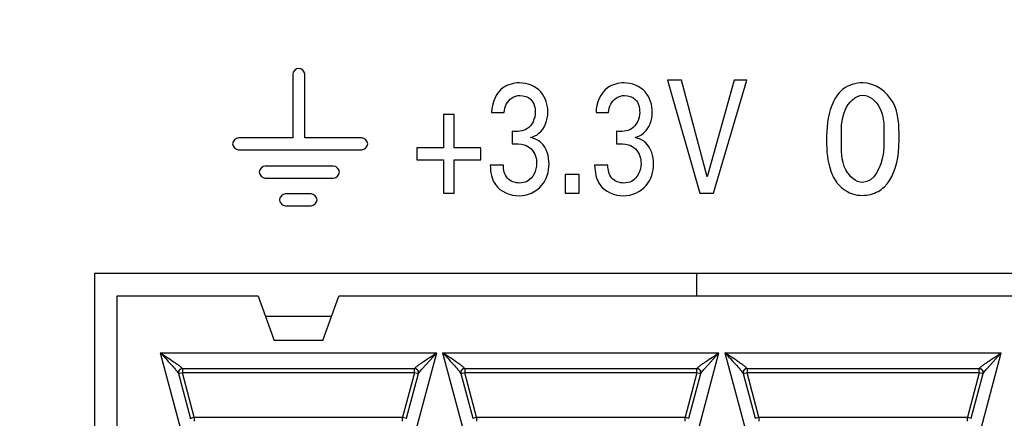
# Model space of a CAD drawing. Header units: inches. Extents: x 0 to 34, y 0 to 22.
# Tile 6 of 125: x 7.166 to 7.527, y 5.544 to 5.689. Entities that reach past the tile are written whole.
import ezdxf

# ---------------------------------------------------------------- set-up
doc = ezdxf.new("R2010")
doc.units = ezdxf.units.IN
doc.header["$LTSCALE"] = 1.87
doc.header["$MEASUREMENT"] = 0
doc.layers.get('0').update_dxf_attribs({"linetype": 'CONTINUOUS'})
doc.layers.add('DIMENSIONS', color=7, linetype='CONTINUOUS')
doc.styles.get("Standard").update_dxf_attribs({"font": 'txt', "width": 0.8})
doc.dimstyles.new('DIMSTYLE_2', dxfattribs={"dimtxt": 0.125, "dimasz": 0.18, "dimexe": 0.125, "dimexo": 0.0625, "dimgap": 0.09, "dimtad": 0, "dimtih": 1, "dimtoh": 1, "dimdec": 3, "dimlfac": 1.333333, "dimzin": 4, "dimdsep": 46, "dimtxsty": 'STANDARD', "dimblk": '_FILLED', "dimblk1": '_FILLED', "dimblk2": '_FILLED', "dimcen": 0.09, "dimadec": 0, "dimazin": 0, "dimtp": 0.001, "dimtm": 0.001, "dimtfac": 1, "dimtdec": 3, "dimtofl": 0, "dimtmove": 0, "dimatfit": 3, "dimldrblk": '_FILLED', "dimfxl": 1, "dimtolj": 1, "dimtzin": 4, "dimarcsym": 0})

# ---------------------------------------------------------------- blocks, each defined once
blk = doc.blocks.new('*D20')
at = {"layer": 'DIMENSIONS', "color": 2, "linetype": 'CONTINUOUS'}
blk.add_line((8.85499, 6.46621), (5.68896, 6.46621), dxfattribs=at)
at = {"layer": 'DIMENSIONS', "color": 2, "linetype": 'CONTINUOUS', "insert": (5.62646, 6.52871), "char_height": 0.125, "width": 1.325, "attachment_point": 3, "line_spacing_factor": 0.9}
blk.add_mtext('1.944{\\Ftxt.shx;\\W1.000000;\\H0.125000; }[49.39]', dxfattribs=at)
blk = doc.blocks.new('_FILLED')
at = {"color": 0, "linetype": 'BYBLOCK'}
blk.add_solid([(0, 0), (-1, 0.1736), (-1, -0.1736)], dxfattribs=at)

msp = doc.modelspace()

# ---------------------------------------------------------------- linework, layer by layer
at = {"color": 7, "linetype": 'CONTINUOUS'}
for p, q in [((7.26626, 5.66948), (7.26626, 5.64623)), ((7.27064, 5.64623), (7.27064, 5.66948)), ((7.40343, 5.66731), (7.4152, 5.62599)), ((7.40851, 5.66731), (7.40343, 5.66731)), ((7.41789, 5.632), (7.40851, 5.66731)), ((7.42778, 5.66731), (7.41789, 5.632)), ((7.42022, 5.62599), (7.43241, 5.66731)), ((7.43241, 5.66731), (7.42778, 5.66731)), ((7.33903, 5.65552), (7.34366, 5.65552)), ((7.37726, 5.65552), (7.38188, 5.65552)), ((7.32147, 5.65477), (7.32147, 5.64259)), ((7.32531, 5.65477), (7.32147, 5.65477)), ((7.32531, 5.64259), (7.32531, 5.65477)), ((7.34653, 5.64865), (7.34653, 5.64402)), ((7.38476, 5.64865), (7.38476, 5.64402)), ((7.26626, 5.64623), (7.2464, 5.64623)), ((7.29152, 5.64623), (7.27064, 5.64623)), ((7.2464, 5.64186), (7.29152, 5.64186)), ((7.31172, 5.64259), (7.31172, 5.63818)), ((7.32147, 5.64259), (7.31172, 5.64259)), ((7.33506, 5.64259), (7.32531, 5.64259)), ((7.33506, 5.63818), (7.33506, 5.64259)), ((7.31172, 5.63818), (7.32147, 5.63818)), ((7.32147, 5.63818), (7.32147, 5.62599)), ((7.32531, 5.62599), (7.32531, 5.63818)), ((7.32531, 5.63818), (7.33506, 5.63818)), ((7.28119, 5.6359), (7.25618, 5.6359)), ((7.34338, 5.63618), (7.33853, 5.63618)), ((7.38161, 5.63618), (7.37676, 5.63618)), ((7.25618, 5.63152), (7.28119, 5.63152)), ((7.36598, 5.63286), (7.36598, 5.62599)), ((7.37106, 5.63286), (7.36598, 5.63286)), ((7.37106, 5.62599), (7.37106, 5.63286)), ((7.27299, 5.62572), (7.26357, 5.62572)), ((7.32147, 5.62599), (7.32531, 5.62599)), ((7.36598, 5.62599), (7.37106, 5.62599)), ((7.4152, 5.62599), (7.42022, 5.62599)), ((7.26357, 5.62135), (7.27299, 5.62135)), ((7.19366, 5.59654), (7.19366, 5.36596)), ((8.68654, 5.59654), (7.19366, 5.59654)), ((7.41411, 5.58829), (7.41411, 5.59654)), ((7.20191, 5.58829), (7.20191, 5.37421)), ((7.25358, 5.58829), (7.20191, 5.58829)), ((7.25358, 5.58829), (7.25949, 5.57205)), ((7.2772, 5.57205), (7.28311, 5.58829)), ((8.67829, 5.58829), (7.28311, 5.58829)), ((7.28043, 5.5809), (7.25626, 5.5809)), ((7.2772, 5.57205), (7.25949, 5.57205)), ((7.21776, 5.56762), (7.22607, 5.53661)), ((7.21776, 5.56762), (7.31893, 5.56762)), ((7.31102, 5.53809), (7.31893, 5.56762)), ((7.31369, 5.56185), (7.31893, 5.56762)), ((7.32111, 5.56762), (7.32902, 5.53809)), ((7.32111, 5.56762), (7.42227, 5.56762)), ((7.41436, 5.53809), (7.42227, 5.56762)), ((7.41703, 5.56185), (7.42227, 5.56762)), ((7.42446, 5.56762), (7.43237, 5.53809)), ((7.42446, 5.56762), (7.52562, 5.56762)), ((7.51771, 5.53809), (7.52562, 5.56762)), ((7.52038, 5.56185), (7.52562, 5.56762)), ((7.22559, 5.56181), (7.22582, 5.56183)), ((7.22586, 5.56171), (7.22582, 5.56183)), ((7.22586, 5.56171), (7.22586, 5.56023)), ((7.31084, 5.56171), (7.22586, 5.56171)), ((7.31088, 5.56183), (7.31084, 5.56171)), ((7.31084, 5.56023), (7.31084, 5.56151)), ((7.3111, 5.56181), (7.31088, 5.56183)), ((7.3123, 5.56), (7.31332, 5.56143)), ((7.3292, 5.56171), (7.32916, 5.56183)), ((7.3292, 5.56171), (7.3292, 5.56023)), ((7.41418, 5.56171), (7.3292, 5.56171)), ((7.41422, 5.56183), (7.41418, 5.56171)), ((7.41418, 5.56023), (7.41418, 5.56151)), ((7.41445, 5.56181), (7.41422, 5.56183)), ((7.41565, 5.56), (7.41667, 5.56143)), ((7.43255, 5.56171), (7.43251, 5.56183)), ((7.43255, 5.56171), (7.43255, 5.56023)), ((7.51753, 5.56171), (7.43255, 5.56171)), ((7.51757, 5.56183), (7.51753, 5.56171)), ((7.51753, 5.56023), (7.51753, 5.56151)), ((7.5178, 5.56181), (7.51757, 5.56183)), ((7.51899, 5.56), (7.52002, 5.56143)), ((7.22439, 5.56), (7.22882, 5.54346)), ((7.22586, 5.56023), (7.22445, 5.55986)), ((7.23021, 5.54399), (7.22586, 5.56023)), ((7.31084, 5.56023), (7.22586, 5.56023)), ((7.31084, 5.56023), (7.30648, 5.54399)), ((7.30791, 5.54361), (7.3123, 5.56)), ((7.31226, 5.55985), (7.31084, 5.56023)), ((7.32774, 5.56), (7.33213, 5.54361)), ((7.3292, 5.56023), (7.3278, 5.55986)), ((7.33355, 5.54399), (7.3292, 5.56023)), ((7.41418, 5.56023), (7.3292, 5.56023)), ((7.41418, 5.56023), (7.40983, 5.54399)), ((7.41126, 5.54361), (7.41565, 5.56)), ((7.41561, 5.55985), (7.41418, 5.56023)), ((7.43108, 5.56), (7.43547, 5.54361)), ((7.43255, 5.56023), (7.43114, 5.55986)), ((7.4369, 5.54399), (7.43255, 5.56023)), ((7.51753, 5.56023), (7.43255, 5.56023)), ((7.51753, 5.56023), (7.51318, 5.54399)), ((7.5146, 5.54361), (7.51899, 5.56)), ((7.51895, 5.55985), (7.51753, 5.56023)), ((7.22878, 5.54361), (7.23021, 5.54399)), ((7.23021, 5.54399), (7.23021, 5.54254)), ((7.23021, 5.54399), (7.30648, 5.54399)), ((7.30648, 5.54252), (7.30648, 5.54399)), ((7.30648, 5.54399), (7.30789, 5.54362)), ((7.33213, 5.54361), (7.33355, 5.54399)), ((7.33355, 5.54399), (7.33355, 5.54254)), ((7.33355, 5.54399), (7.40983, 5.54399)), ((7.40983, 5.54252), (7.40983, 5.54399)), ((7.40983, 5.54399), (7.41124, 5.54362)), ((7.43547, 5.54361), (7.4369, 5.54399)), ((7.4369, 5.54399), (7.4369, 5.54254)), ((7.4369, 5.54399), (7.51318, 5.54399)), ((7.51318, 5.54252), (7.51318, 5.54399)), ((7.51318, 5.54399), (7.51458, 5.54362))]:
    msp.add_line(p, q, dxfattribs=at)
for centre, radius, start, end in [((7.22586, 5.56023), 0.00148, 90, 195), ((7.31084, 5.56023), 0.00148, 345, 90), ((7.34701, 5.53311), 0.044, 139.2198, 139.9528), ((7.3292, 5.56023), 0.00148, 90, 195), ((7.41418, 5.56023), 0.00148, 345, 90), ((7.45035, 5.53311), 0.044, 139.2198, 139.9528), ((7.43255, 5.56023), 0.00148, 90, 195), ((7.51753, 5.56023), 0.00148, 345, 90), ((7.5537, 5.53311), 0.044, 139.2198, 139.9528)]:
    msp.add_arc(centre, radius, start, end, dxfattribs=at)
for points in [[(7.26845, 5.67166), (7.26742, 5.67166), (7.26626, 5.67051), (7.26626, 5.66948)], [(7.27064, 5.66948), (7.27064, 5.67051), (7.26948, 5.67166), (7.26845, 5.67166)], [(7.2464, 5.64623), (7.24537, 5.64623), (7.24421, 5.64508), (7.24421, 5.64405)], [(7.29371, 5.64405), (7.29371, 5.64508), (7.29255, 5.64623), (7.29152, 5.64623)], [(7.24421, 5.64405), (7.24421, 5.64301), (7.24537, 5.64186), (7.2464, 5.64186)], [(7.29152, 5.64186), (7.29255, 5.64186), (7.29371, 5.64301), (7.29371, 5.64405)], [(7.34653, 5.64402), (7.348, 5.64407), (7.3495, 5.64407), (7.35093, 5.64373)], [(7.38476, 5.64402), (7.38623, 5.64407), (7.38773, 5.64408), (7.38916, 5.64373)], [(7.25618, 5.6359), (7.25515, 5.6359), (7.254, 5.63474), (7.254, 5.63371)], [(7.254, 5.63371), (7.254, 5.63268), (7.25515, 5.63152), (7.25618, 5.63152)], [(7.28337, 5.63371), (7.28337, 5.63474), (7.28222, 5.6359), (7.28119, 5.6359)], [(7.28119, 5.63152), (7.28222, 5.63152), (7.28337, 5.63268), (7.28337, 5.63371)], [(7.33853, 5.63618), (7.3386, 5.63375), (7.339, 5.63112), (7.34041, 5.62914)], [(7.37676, 5.63618), (7.37683, 5.63375), (7.37723, 5.63112), (7.37864, 5.62914)], [(7.34041, 5.62914), (7.34223, 5.6265), (7.34589, 5.62502), (7.3491, 5.62502)], [(7.37864, 5.62914), (7.38046, 5.6265), (7.38412, 5.62502), (7.38733, 5.62502)], [(7.26357, 5.62572), (7.26254, 5.62572), (7.26138, 5.62457), (7.26138, 5.62354)], [(7.26138, 5.62354), (7.26138, 5.62251), (7.26254, 5.62135), (7.26357, 5.62135)], [(7.27517, 5.62354), (7.27517, 5.62457), (7.27402, 5.62572), (7.27299, 5.62572)], [(7.27299, 5.62135), (7.27402, 5.62135), (7.27517, 5.62251), (7.27517, 5.62354)]]:
    msp.add_open_spline(points, degree=3, dxfattribs=at)
for points, knots in [([(7.34928, 5.66633), (7.34721, 5.66633), (7.34144, 5.66501), (7.33912, 5.65887), (7.33903, 5.65552)], [0, 0, 0, 0, 0.382368, 1, 1, 1, 1]), ([(7.35964, 5.65563), (7.35964, 5.65825), (7.35797, 5.66409), (7.35209, 5.66633), (7.34928, 5.66633)], [0, 0, 0, 0, 0.481843, 1, 1, 1, 1]), ([(7.38751, 5.66633), (7.38543, 5.66633), (7.37966, 5.66501), (7.37735, 5.65887), (7.37726, 5.65552)], [0, 0, 0, 0, 0.3824, 1, 1, 1, 1]), ([(7.39786, 5.65563), (7.39786, 5.65825), (7.3962, 5.66409), (7.39032, 5.66633), (7.38751, 5.66633)], [0, 0, 0, 0, 0.481867, 1, 1, 1, 1]), ([(7.47491, 5.66639), (7.47232, 5.66639), (7.46705, 5.6648), (7.46214, 5.65641), (7.46163, 5.64963), (7.46163, 5.64534)], [0, 0, 0, 0, 0.280667, 0.535812, 1, 1, 1, 1]), ([(7.48818, 5.64625), (7.48818, 5.6506), (7.48815, 5.65985), (7.47933, 5.66639), (7.47491, 5.66639)], [0, 0, 0, 0, 0.496037, 1, 1, 1, 1]), ([(7.34366, 5.65552), (7.34374, 5.65656), (7.34421, 5.65963), (7.34744, 5.66175), (7.34942, 5.66175)], [0, 0, 0, 0, 0.345509, 1, 1, 1, 1]), ([(7.34942, 5.66175), (7.35083, 5.66175), (7.35426, 5.66075), (7.35501, 5.6572), (7.35501, 5.65552)], [0, 0, 0, 0, 0.45551, 1, 1, 1, 1]), ([(7.38188, 5.65552), (7.38197, 5.65656), (7.38244, 5.65963), (7.38567, 5.66175), (7.38765, 5.66175)], [0, 0, 0, 0, 0.34553, 1, 1, 1, 1]), ([(7.38765, 5.66175), (7.38906, 5.66175), (7.39249, 5.66075), (7.39324, 5.6572), (7.39324, 5.65552)], [0, 0, 0, 0, 0.45551, 1, 1, 1, 1]), ([(7.46712, 5.64562), (7.46712, 5.64923), (7.4666, 5.65571), (7.47213, 5.66181), (7.47496, 5.66181)], [0, 0, 0, 0, 0.560801, 1, 1, 1, 1]), ([(7.47496, 5.66181), (7.47748, 5.66181), (7.48331, 5.65635), (7.48263, 5.64964), (7.48263, 5.64573)], [0, 0, 0, 0, 0.392237, 1, 1, 1, 1]), ([(7.35501, 5.65552), (7.35501, 5.65328), (7.3529, 5.64869), (7.34836, 5.64845), (7.34653, 5.64865)], [0, 0, 0, 0, 0.549321, 1, 1, 1, 1]), ([(7.35331, 5.64631), (7.35441, 5.64662), (7.35808, 5.64842), (7.35964, 5.65283), (7.35964, 5.65563)], [0, 0, 0, 0, 0.290391, 1, 1, 1, 1]), ([(7.39324, 5.65552), (7.39324, 5.65328), (7.39113, 5.64869), (7.38658, 5.64845), (7.38476, 5.64865)], [0, 0, 0, 0, 0.549321, 1, 1, 1, 1]), ([(7.39154, 5.64631), (7.39264, 5.64662), (7.39631, 5.64842), (7.39786, 5.65283), (7.39786, 5.65563)], [0, 0, 0, 0, 0.290391, 1, 1, 1, 1]), ([(7.36008, 5.63669), (7.36008, 5.63944), (7.35882, 5.64417), (7.35474, 5.64605), (7.35331, 5.64631)], [0, 0, 0, 0, 0.653993, 1, 1, 1, 1]), ([(7.39831, 5.63669), (7.39831, 5.63944), (7.39705, 5.64417), (7.39297, 5.64605), (7.39154, 5.64631)], [0, 0, 0, 0, 0.653993, 1, 1, 1, 1]), ([(7.46163, 5.64534), (7.46163, 5.64152), (7.46201, 5.63676), (7.46385, 5.63249), (7.46421, 5.63177)], [0, 0, 0, 0, 0.824862, 1, 1, 1, 1]), ([(7.47485, 5.62994), (7.47231, 5.62994), (7.46663, 5.63533), (7.46712, 5.64187), (7.46712, 5.64562)], [0, 0, 0, 0, 0.40347, 1, 1, 1, 1]), ([(7.48263, 5.64573), (7.48263, 5.64391), (7.48271, 5.63824), (7.47911, 5.62994), (7.47485, 5.62994)], [0, 0, 0, 0, 0.299872, 1, 1, 1, 1]), ([(7.48268, 5.62822), (7.4858, 5.63114), (7.48797, 5.63786), (7.48818, 5.64415), (7.48818, 5.64625)], [0, 0, 0, 0, 0.669738, 1, 1, 1, 1]), ([(7.35093, 5.64373), (7.35284, 5.64322), (7.35524, 5.6406), (7.35551, 5.63768), (7.35551, 5.63675)], [0, 0, 0, 0, 0.680471, 1, 1, 1, 1]), ([(7.38916, 5.64373), (7.39107, 5.64322), (7.39347, 5.6406), (7.39373, 5.63768), (7.39373, 5.63675)], [0, 0, 0, 0, 0.680471, 1, 1, 1, 1]), ([(7.3492, 5.62971), (7.34762, 5.62971), (7.34408, 5.63098), (7.34336, 5.63456), (7.34338, 5.63618)], [0, 0, 0, 0, 0.493733, 1, 1, 1, 1]), ([(7.3491, 5.62502), (7.35212, 5.62502), (7.35829, 5.62773), (7.36008, 5.6339), (7.36008, 5.63669)], [0, 0, 0, 0, 0.520023, 1, 1, 1, 1]), ([(7.35551, 5.63675), (7.35551, 5.63432), (7.35372, 5.63028), (7.35017, 5.62971), (7.3492, 5.62971)], [0, 0, 0, 0, 0.71413, 1, 1, 1, 1]), ([(7.38743, 5.62971), (7.38585, 5.62971), (7.38231, 5.63098), (7.38159, 5.63456), (7.38161, 5.63618)], [0, 0, 0, 0, 0.493757, 1, 1, 1, 1]), ([(7.38733, 5.62502), (7.39035, 5.62502), (7.39652, 5.62773), (7.39831, 5.6339), (7.39831, 5.63669)], [0, 0, 0, 0, 0.520023, 1, 1, 1, 1]), ([(7.39373, 5.63675), (7.39373, 5.63432), (7.39195, 5.63028), (7.3884, 5.62971), (7.38743, 5.62971)], [0, 0, 0, 0, 0.714165, 1, 1, 1, 1]), ([(7.46421, 5.63177), (7.46556, 5.62901), (7.46926, 5.62575), (7.47357, 5.62519), (7.47479, 5.62519)], [0, 0, 0, 0, 0.714904, 1, 1, 1, 1]), ([(7.47479, 5.62519), (7.47676, 5.62519), (7.47971, 5.6259), (7.48203, 5.62761), (7.48268, 5.62822)], [0, 0, 0, 0, 0.687856, 1, 1, 1, 1]), ([(7.21776, 5.56762), (7.21842, 5.56691), (7.21972, 5.5655), (7.22158, 5.56346), (7.22302, 5.56186), (7.22392, 5.56075), (7.22428, 5.56028), (7.22437, 5.56006)], [0, 0, 0, 0, 0.289527, 0.570639, 0.826378, 0.931139, 1, 1, 1, 1]), ([(7.21776, 5.56762), (7.21857, 5.56708), (7.22016, 5.56601), (7.22212, 5.56468), (7.2236, 5.56365), (7.22458, 5.56296), (7.22529, 5.56237), (7.22575, 5.56202), (7.22582, 5.56183)], [0, 0, 0, 0, 0.293881, 0.579249, 0.714032, 0.837852, 0.940362, 1, 1, 1, 1]), ([(7.31088, 5.56183), (7.31094, 5.56202), (7.3114, 5.56237), (7.31211, 5.56296), (7.31309, 5.56365), (7.31457, 5.56468), (7.31653, 5.56601), (7.31812, 5.56708), (7.31893, 5.56762)], [0, 0, 0, 0, 0.059639, 0.162151, 0.285972, 0.420755, 0.706121, 1, 1, 1, 1]), ([(7.32111, 5.56762), (7.32177, 5.56691), (7.32307, 5.5655), (7.32493, 5.56346), (7.32637, 5.56186), (7.32727, 5.56075), (7.32763, 5.56028), (7.32771, 5.56006)], [0, 0, 0, 0, 0.289527, 0.570639, 0.826377, 0.931136, 1, 1, 1, 1]), ([(7.32916, 5.56183), (7.3291, 5.56202), (7.32864, 5.56237), (7.32793, 5.56296), (7.32694, 5.56365), (7.32547, 5.56468), (7.32351, 5.56601), (7.32192, 5.56708), (7.32111, 5.56762)], [0, 0, 0, 0, 0.059638, 0.162149, 0.285969, 0.420752, 0.706119, 1, 1, 1, 1]), ([(7.41422, 5.56183), (7.41428, 5.56202), (7.41475, 5.56237), (7.41546, 5.56296), (7.41644, 5.56365), (7.41791, 5.56468), (7.41987, 5.56601), (7.42147, 5.56708), (7.42227, 5.56762)], [0, 0, 0, 0, 0.059639, 0.162151, 0.285972, 0.420755, 0.706121, 1, 1, 1, 1]), ([(7.42446, 5.56762), (7.42511, 5.56691), (7.42641, 5.5655), (7.42828, 5.56346), (7.42971, 5.56186), (7.43061, 5.56075), (7.43097, 5.56028), (7.43106, 5.56006)], [0, 0, 0, 0, 0.289527, 0.570639, 0.826377, 0.931136, 1, 1, 1, 1]), ([(7.43251, 5.56183), (7.43245, 5.56202), (7.43198, 5.56237), (7.43128, 5.56296), (7.43029, 5.56365), (7.42882, 5.56468), (7.42686, 5.56601), (7.42526, 5.56708), (7.42446, 5.56762)], [0, 0, 0, 0, 0.059638, 0.162149, 0.285969, 0.420752, 0.706119, 1, 1, 1, 1]), ([(7.51757, 5.56183), (7.51763, 5.56202), (7.51809, 5.56237), (7.5188, 5.56296), (7.51979, 5.56365), (7.52126, 5.56468), (7.52322, 5.56601), (7.52481, 5.56708), (7.52562, 5.56762)], [0, 0, 0, 0, 0.059639, 0.162151, 0.285972, 0.420755, 0.706121, 1, 1, 1, 1]), ([(7.22439, 5.56), (7.22429, 5.56038), (7.22442, 5.56127), (7.22519, 5.56173), (7.22559, 5.56181)], [0, 0, 0, 0, 0.490406, 1, 1, 1, 1]), ([(7.3123, 5.56), (7.3124, 5.56038), (7.31227, 5.56127), (7.3115, 5.56173), (7.3111, 5.56181)], [0, 0, 0, 0, 0.490099, 1, 1, 1, 1]), ([(7.32916, 5.56183), (7.32873, 5.56183), (7.32782, 5.5614), (7.32763, 5.56041), (7.32774, 5.56)], [0, 0, 0, 0, 0.504169, 1, 1, 1, 1]), ([(7.41565, 5.56), (7.41575, 5.56038), (7.41561, 5.56127), (7.41485, 5.56173), (7.41445, 5.56181)], [0, 0, 0, 0, 0.490099, 1, 1, 1, 1]), ([(7.43251, 5.56183), (7.43207, 5.56183), (7.43117, 5.5614), (7.43097, 5.56041), (7.43108, 5.56)], [0, 0, 0, 0, 0.504169, 1, 1, 1, 1]), ([(7.51899, 5.56), (7.51909, 5.56038), (7.51896, 5.56127), (7.51819, 5.56173), (7.5178, 5.56181)], [0, 0, 0, 0, 0.490099, 1, 1, 1, 1]), ([(7.22437, 5.56006), (7.22437, 5.56005), (7.22438, 5.56003), (7.22439, 5.56001), (7.22439, 5.56)], [0, 0, 0, 0, 0.527203, 1, 1, 1, 1]), ([(7.32771, 5.56006), (7.32772, 5.56005), (7.32773, 5.56003), (7.32773, 5.56001), (7.32774, 5.56)], [0, 0, 0, 0, 0.527214, 1, 1, 1, 1]), ([(7.43106, 5.56006), (7.43106, 5.56005), (7.43107, 5.56003), (7.43108, 5.56001), (7.43108, 5.56)], [0, 0, 0, 0, 0.527214, 1, 1, 1, 1])]:
    msp.add_open_spline(points, degree=3, knots=knots, dxfattribs=at)

# ---------------------------------------------------------------- dimensions: what is measured, and where the dimension line sits
at = {"layer": 'DIMENSIONS', "color": 2, "linetype": 'CONTINUOUS'}
dim = msp.add_ordinate_dim(feature_location=(8.85499, 6.46621), offset=(-3.16603, 0), dtype=0, origin=(8.91749, 5.00799), dimstyle='DIMSTYLE_2', override={"dimtad": 1, "dimtih": 0, "dimtoh": 0}, dxfattribs=at)
dim.commit()
dim.dimension.update_dxf_attribs({"geometry": '*D20', "text_midpoint": (4.96396, 6.46621)})

doc.saveas('drawing.dxf')
